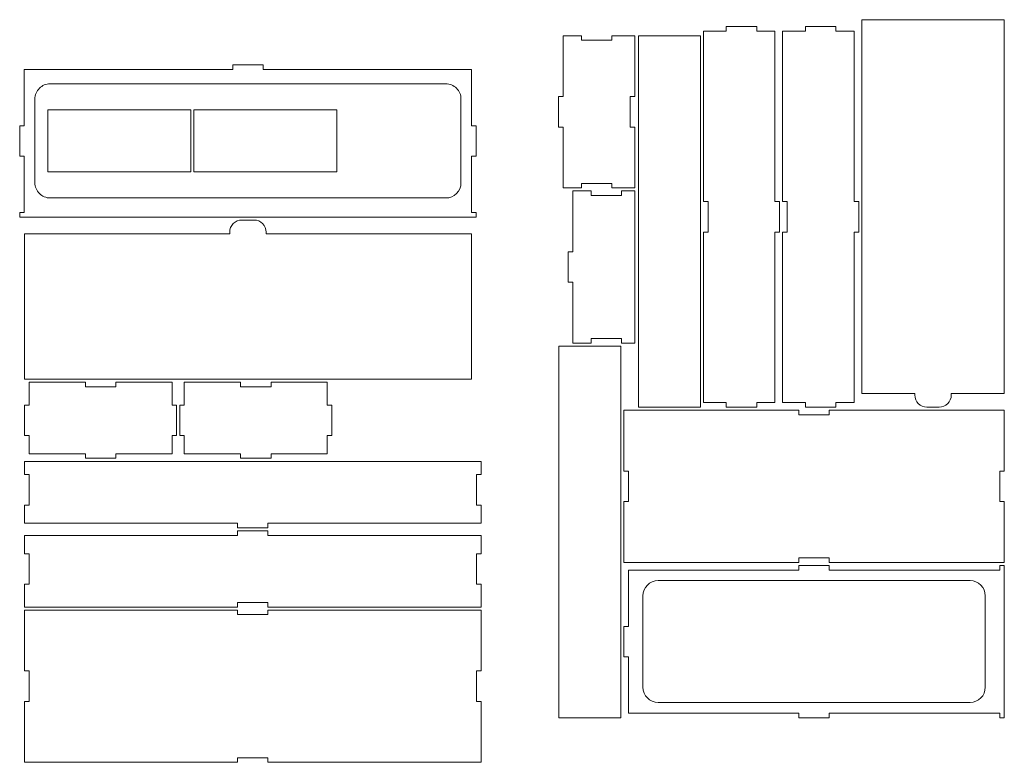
# Model space of a CAD drawing. Header units: millimetres. Extents: x -708 to 697, y -648 to 473.
# Tile 7 of 11: x -702 to -55, y -15 to 473. Entities that reach past the tile are written whole.
import ezdxf

# ---------------------------------------------------------------- set-up
doc = ezdxf.new("R2010")
doc.units = ezdxf.units.MM
doc.header["$MEASUREMENT"] = 0
doc.layers.add('Layer 1', color=7, linetype='Continuous')

msp = doc.modelspace()

# ---------------------------------------------------------------- linework, layer by layer
at = {"layer": 'Layer 1', "color": 250, "lineweight": 9}
for points, knots in [([(-148.6213, 472.6892), (-148.6213, 390.8559), (-148.6213, 309.0225), (-148.6213, 227.1893), (-148.6213, 227.1893), (-137.0048, 227.1893), (-125.3881, 227.1893), (-113.7714, 227.1893), (-113.7714, 227.1893), (-113.7714, 226.856), (-113.7714, 226.5226), (-113.7714, 226.1892), (-113.7714, 226.1892), (-113.7714, 221.7737), (-110.1869, 218.1892), (-105.7714, 218.1892), (-105.7714, 218.1892), (-103.1048, 218.1892), (-100.4381, 218.1892), (-97.7715, 218.1892), (-97.7715, 218.1892), (-93.3559, 218.1892), (-89.7714, 221.7737), (-89.7714, 226.1892), (-89.7714, 226.1892), (-89.7714, 226.5226), (-89.7714, 226.856), (-89.7714, 227.1893), (-89.7714, 227.1893), (-78.1548, 227.1893), (-66.5381, 227.1893), (-54.9214, 227.1893), (-54.9214, 227.1893), (-54.9214, 309.0225), (-54.9214, 390.8559), (-54.9214, 472.6892), (-54.9214, 472.6892), (-86.1548, 472.6892), (-117.3882, 472.6892), (-148.6213, 472.6892)], [0, 0, 0, 0, 0.09090909, 0.09090909, 0.09090909, 0.09090909, 0.18181818, 0.18181818, 0.18181818, 0.18181818, 0.27272727, 0.27272727, 0.27272727, 0.27272727, 0.36363636, 0.36363636, 0.36363636, 0.36363636, 0.45454545, 0.45454545, 0.45454545, 0.45454545, 0.54545455, 0.54545455, 0.54545455, 0.54545455, 0.63636364, 0.63636364, 0.63636364, 0.63636364, 0.72727273, 0.72727273, 0.72727273, 0.72727273, 0.81818182, 0.81818182, 0.81818182, 0.81818182, 1, 1, 1, 1]), ([(-249.6213, 353.1891), (-249.6213, 346.5225), (-249.6213, 339.8558), (-249.6213, 333.1892), (-249.6213, 333.1892), (-250.6214, 333.1892), (-251.6213, 333.1892), (-252.6214, 333.1892), (-252.6214, 333.1892), (-252.6214, 295.8558), (-252.6214, 258.5226), (-252.6214, 221.1893), (-252.6214, 221.1893), (-247.6213, 221.1893), (-242.6213, 221.1893), (-237.6214, 221.1893), (-237.6214, 221.1893), (-237.6214, 220.1892), (-237.6214, 219.1893), (-237.6214, 218.1892), (-237.6214, 218.1892), (-230.9546, 218.1892), (-224.2881, 218.1892), (-217.6214, 218.1892), (-217.6214, 218.1892), (-217.6214, 219.1893), (-217.6214, 220.1892), (-217.6214, 221.1893), (-217.6214, 221.1893), (-213.6214, 221.1893), (-209.6214, 221.1893), (-205.6213, 221.1893), (-205.6213, 221.1893), (-205.6213, 258.5226), (-205.6213, 295.8558), (-205.6213, 333.1892), (-205.6213, 333.1892), (-204.6214, 333.1892), (-203.6213, 333.1892), (-202.6214, 333.1892), (-202.6214, 333.1892), (-202.6214, 339.8558), (-202.6214, 346.5225), (-202.6214, 353.1891), (-202.6214, 353.1891), (-203.6213, 353.1891), (-204.6214, 353.1891), (-205.6213, 353.1891), (-205.6213, 353.1891), (-205.6213, 390.5225), (-205.6213, 427.8558), (-205.6213, 465.1891), (-205.6213, 465.1891), (-209.6214, 465.1891), (-213.6214, 465.1891), (-217.6214, 465.1891), (-217.6214, 465.1891), (-217.6214, 466.1892), (-217.6214, 467.1891), (-217.6214, 468.1892), (-217.6214, 468.1892), (-224.2881, 468.1892), (-230.9546, 468.1892), (-237.6214, 468.1892), (-237.6214, 468.1892), (-237.6214, 467.1891), (-237.6214, 466.1892), (-237.6214, 465.1891), (-237.6214, 465.1891), (-242.6213, 465.1891), (-247.6213, 465.1891), (-252.6214, 465.1891), (-252.6214, 465.1891), (-252.6214, 427.8558), (-252.6214, 390.5225), (-252.6214, 353.1891), (-252.6214, 353.1891), (-251.6213, 353.1891), (-250.6214, 353.1891), (-249.6213, 353.1891)], [0, 0, 0, 0, 0.04761905, 0.04761905, 0.04761905, 0.04761905, 0.0952381, 0.0952381, 0.0952381, 0.0952381, 0.14285714, 0.14285714, 0.14285714, 0.14285714, 0.19047619, 0.19047619, 0.19047619, 0.19047619, 0.23809524, 0.23809524, 0.23809524, 0.23809524, 0.28571429, 0.28571429, 0.28571429, 0.28571429, 0.33333333, 0.33333333, 0.33333333, 0.33333333, 0.38095238, 0.38095238, 0.38095238, 0.38095238, 0.42857143, 0.42857143, 0.42857143, 0.42857143, 0.47619048, 0.47619048, 0.47619048, 0.47619048, 0.52380952, 0.52380952, 0.52380952, 0.52380952, 0.57142857, 0.57142857, 0.57142857, 0.57142857, 0.61904762, 0.61904762, 0.61904762, 0.61904762, 0.66666667, 0.66666667, 0.66666667, 0.66666667, 0.71428571, 0.71428571, 0.71428571, 0.71428571, 0.76190476, 0.76190476, 0.76190476, 0.76190476, 0.80952381, 0.80952381, 0.80952381, 0.80952381, 0.85714286, 0.85714286, 0.85714286, 0.85714286, 0.9047619, 0.9047619, 0.9047619, 0.9047619, 1, 1, 1, 1]), ([(-197.6214, 353.1891), (-197.6214, 346.5225), (-197.6214, 339.8558), (-197.6214, 333.1892), (-197.6214, 333.1892), (-198.6214, 333.1892), (-199.6213, 333.1892), (-200.6214, 333.1892), (-200.6214, 333.1892), (-200.6214, 295.8558), (-200.6214, 258.5226), (-200.6214, 221.1893), (-200.6214, 221.1893), (-195.6214, 221.1893), (-190.6213, 221.1893), (-185.6213, 221.1893), (-185.6213, 221.1893), (-185.6213, 220.1892), (-185.6213, 219.1893), (-185.6213, 218.1892), (-185.6213, 218.1892), (-178.9547, 218.1892), (-172.288, 218.1892), (-165.6214, 218.1892), (-165.6214, 218.1892), (-165.6214, 219.1893), (-165.6214, 220.1892), (-165.6214, 221.1893), (-165.6214, 221.1893), (-161.6213, 221.1893), (-157.6213, 221.1893), (-153.6213, 221.1893), (-153.6213, 221.1893), (-153.6213, 258.5226), (-153.6213, 295.8558), (-153.6213, 333.1892), (-153.6213, 333.1892), (-152.6214, 333.1892), (-151.6214, 333.1892), (-150.6213, 333.1892), (-150.6213, 333.1892), (-150.6213, 339.8558), (-150.6213, 346.5225), (-150.6213, 353.1891), (-150.6213, 353.1891), (-151.6214, 353.1891), (-152.6214, 353.1891), (-153.6213, 353.1891), (-153.6213, 353.1891), (-153.6213, 390.5225), (-153.6213, 427.8558), (-153.6213, 465.1891), (-153.6213, 465.1891), (-157.6213, 465.1891), (-161.6213, 465.1891), (-165.6214, 465.1891), (-165.6214, 465.1891), (-165.6214, 466.1892), (-165.6214, 467.1891), (-165.6214, 468.1892), (-165.6214, 468.1892), (-172.288, 468.1892), (-178.9547, 468.1892), (-185.6213, 468.1892), (-185.6213, 468.1892), (-185.6213, 467.1891), (-185.6213, 466.1892), (-185.6213, 465.1891), (-185.6213, 465.1891), (-190.6213, 465.1891), (-195.6214, 465.1891), (-200.6214, 465.1891), (-200.6214, 465.1891), (-200.6214, 427.8558), (-200.6214, 390.5225), (-200.6214, 353.1891), (-200.6214, 353.1891), (-199.6213, 353.1891), (-198.6214, 353.1891), (-197.6214, 353.1891)], [0, 0, 0, 0, 0.04761905, 0.04761905, 0.04761905, 0.04761905, 0.0952381, 0.0952381, 0.0952381, 0.0952381, 0.14285714, 0.14285714, 0.14285714, 0.14285714, 0.19047619, 0.19047619, 0.19047619, 0.19047619, 0.23809524, 0.23809524, 0.23809524, 0.23809524, 0.28571429, 0.28571429, 0.28571429, 0.28571429, 0.33333333, 0.33333333, 0.33333333, 0.33333333, 0.38095238, 0.38095238, 0.38095238, 0.38095238, 0.42857143, 0.42857143, 0.42857143, 0.42857143, 0.47619048, 0.47619048, 0.47619048, 0.47619048, 0.52380952, 0.52380952, 0.52380952, 0.52380952, 0.57142857, 0.57142857, 0.57142857, 0.57142857, 0.61904762, 0.61904762, 0.61904762, 0.61904762, 0.66666667, 0.66666667, 0.66666667, 0.66666667, 0.71428571, 0.71428571, 0.71428571, 0.71428571, 0.76190476, 0.76190476, 0.76190476, 0.76190476, 0.80952381, 0.80952381, 0.80952381, 0.80952381, 0.85714286, 0.85714286, 0.85714286, 0.85714286, 0.9047619, 0.9047619, 0.9047619, 0.9047619, 1, 1, 1, 1]), ([(-312.8043, 362.1891), (-307.8042, 362.1891), (-302.8042, 362.1891), (-297.8043, 362.1891), (-297.8043, 362.1891), (-297.8043, 375.5225), (-297.8043, 388.8559), (-297.8043, 402.1891), (-297.8043, 402.1891), (-298.8042, 402.1891), (-299.8043, 402.1891), (-300.8042, 402.1891), (-300.8042, 402.1891), (-300.8042, 408.8559), (-300.8042, 415.5224), (-300.8042, 422.1892), (-300.8042, 422.1892), (-299.8043, 422.1892), (-298.8042, 422.1892), (-297.8043, 422.1892), (-297.8043, 422.1892), (-297.8043, 435.5224), (-297.8043, 448.8558), (-297.8043, 462.1892), (-297.8043, 462.1892), (-302.8042, 462.1892), (-307.8042, 462.1892), (-312.8043, 462.1892), (-312.8043, 462.1892), (-312.8043, 461.1891), (-312.8043, 460.1892), (-312.8043, 459.1891), (-312.8043, 459.1891), (-319.471, 459.1891), (-326.1375, 459.1891), (-332.8043, 459.1891), (-332.8043, 459.1891), (-332.8043, 460.1892), (-332.8043, 461.1891), (-332.8043, 462.1892), (-332.8043, 462.1892), (-336.8043, 462.1892), (-340.8042, 462.1892), (-344.8042, 462.1892), (-344.8042, 462.1892), (-344.8042, 448.8558), (-344.8042, 435.5224), (-344.8042, 422.1892), (-344.8042, 422.1892), (-345.8043, 422.1892), (-346.8042, 422.1892), (-347.8043, 422.1892), (-347.8043, 422.1892), (-347.8043, 415.5224), (-347.8043, 408.8559), (-347.8043, 402.1891), (-347.8043, 402.1891), (-346.8042, 402.1891), (-345.8043, 402.1891), (-344.8042, 402.1891), (-344.8042, 402.1891), (-344.8042, 388.8559), (-344.8042, 375.5225), (-344.8042, 362.1891), (-344.8042, 362.1891), (-340.8042, 362.1891), (-336.8043, 362.1891), (-332.8043, 362.1891), (-332.8043, 362.1891), (-332.8043, 363.1892), (-332.8043, 364.1891), (-332.8043, 365.1892), (-332.8043, 365.1892), (-326.1375, 365.1892), (-319.471, 365.1892), (-312.8043, 365.1892), (-312.8043, 365.1892), (-312.8043, 364.1891), (-312.8043, 363.1892), (-312.8043, 362.1891)], [0, 0, 0, 0, 0.04761905, 0.04761905, 0.04761905, 0.04761905, 0.0952381, 0.0952381, 0.0952381, 0.0952381, 0.14285714, 0.14285714, 0.14285714, 0.14285714, 0.19047619, 0.19047619, 0.19047619, 0.19047619, 0.23809524, 0.23809524, 0.23809524, 0.23809524, 0.28571429, 0.28571429, 0.28571429, 0.28571429, 0.33333333, 0.33333333, 0.33333333, 0.33333333, 0.38095238, 0.38095238, 0.38095238, 0.38095238, 0.42857143, 0.42857143, 0.42857143, 0.42857143, 0.47619048, 0.47619048, 0.47619048, 0.47619048, 0.52380952, 0.52380952, 0.52380952, 0.52380952, 0.57142857, 0.57142857, 0.57142857, 0.57142857, 0.61904762, 0.61904762, 0.61904762, 0.61904762, 0.66666667, 0.66666667, 0.66666667, 0.66666667, 0.71428571, 0.71428571, 0.71428571, 0.71428571, 0.76190476, 0.76190476, 0.76190476, 0.76190476, 0.80952381, 0.80952381, 0.80952381, 0.80952381, 0.85714286, 0.85714286, 0.85714286, 0.85714286, 0.9047619, 0.9047619, 0.9047619, 0.9047619, 1, 1, 1, 1]), ([(-295.3213, 462.1892), (-295.3213, 380.8559), (-295.3213, 299.5224), (-295.3213, 218.1892), (-295.3213, 218.1892), (-281.7546, 218.1892), (-268.188, 218.1892), (-254.6214, 218.1892), (-254.6214, 218.1892), (-254.6214, 299.5224), (-254.6214, 380.8559), (-254.6214, 462.1892), (-254.6214, 462.1892), (-268.188, 462.1892), (-281.7546, 462.1892), (-295.3213, 462.1892)], [0, 0, 0, 0, 0.2, 0.2, 0.2, 0.2, 0.4, 0.4, 0.4, 0.4, 0.6, 0.6, 0.6, 0.6, 1, 1, 1, 1]), ([(-561.9529, 440.0723), (-607.6196, 440.0723), (-653.2862, 440.0723), (-698.9529, 440.0723), (-698.9529, 440.0723), (-698.9529, 427.739), (-698.9529, 415.4057), (-698.9529, 403.0724), (-698.9529, 403.0724), (-699.9529, 403.0724), (-700.9529, 403.0724), (-701.9529, 403.0724), (-701.9529, 403.0724), (-701.9529, 396.4056), (-701.9529, 389.7391), (-701.9529, 383.0723), (-701.9529, 383.0723), (-700.9529, 383.0723), (-699.9529, 383.0723), (-698.9529, 383.0723), (-698.9529, 383.0723), (-698.9529, 370.739), (-698.9529, 358.4057), (-698.9529, 346.0724), (-698.9529, 346.0724), (-699.9529, 346.0724), (-700.9529, 346.0724), (-701.9529, 346.0724), (-701.9529, 346.0724), (-701.9529, 345.0723), (-701.9529, 344.0724), (-701.9529, 343.0723), (-701.9529, 343.0723), (-601.9529, 343.0723), (-501.9529, 343.0723), (-401.953, 343.0723), (-401.953, 343.0723), (-401.953, 344.0724), (-401.953, 345.0723), (-401.953, 346.0724), (-401.953, 346.0724), (-402.953, 346.0724), (-403.953, 346.0724), (-404.953, 346.0724), (-404.953, 346.0724), (-404.953, 358.4057), (-404.953, 370.739), (-404.953, 383.0723), (-404.953, 383.0723), (-403.953, 383.0723), (-402.953, 383.0723), (-401.953, 383.0723), (-401.953, 383.0723), (-401.953, 389.7391), (-401.953, 396.4056), (-401.953, 403.0724), (-401.953, 403.0724), (-402.953, 403.0724), (-403.953, 403.0724), (-404.953, 403.0724), (-404.953, 403.0724), (-404.953, 415.4057), (-404.953, 427.739), (-404.953, 440.0723), (-404.953, 440.0723), (-450.6197, 440.0723), (-496.2862, 440.0723), (-541.9529, 440.0723), (-541.9529, 440.0723), (-541.9529, 441.0724), (-541.9529, 442.0723), (-541.9529, 443.0724), (-541.9529, 443.0724), (-548.6196, 443.0724), (-555.2862, 443.0724), (-561.9529, 443.0724), (-561.9529, 443.0724), (-561.9529, 442.0723), (-561.9529, 441.0724), (-561.9529, 440.0723)], [0, 0, 0, 0, 0.04761905, 0.04761905, 0.04761905, 0.04761905, 0.0952381, 0.0952381, 0.0952381, 0.0952381, 0.14285714, 0.14285714, 0.14285714, 0.14285714, 0.19047619, 0.19047619, 0.19047619, 0.19047619, 0.23809524, 0.23809524, 0.23809524, 0.23809524, 0.28571429, 0.28571429, 0.28571429, 0.28571429, 0.33333333, 0.33333333, 0.33333333, 0.33333333, 0.38095238, 0.38095238, 0.38095238, 0.38095238, 0.42857143, 0.42857143, 0.42857143, 0.42857143, 0.47619048, 0.47619048, 0.47619048, 0.47619048, 0.52380952, 0.52380952, 0.52380952, 0.52380952, 0.57142857, 0.57142857, 0.57142857, 0.57142857, 0.61904762, 0.61904762, 0.61904762, 0.61904762, 0.66666667, 0.66666667, 0.66666667, 0.66666667, 0.71428571, 0.71428571, 0.71428571, 0.71428571, 0.76190476, 0.76190476, 0.76190476, 0.76190476, 0.80952381, 0.80952381, 0.80952381, 0.80952381, 0.85714286, 0.85714286, 0.85714286, 0.85714286, 0.9047619, 0.9047619, 0.9047619, 0.9047619, 1, 1, 1, 1]), ([(-691.9529, 420.5724), (-691.9529, 423.2245), (-690.8993, 425.768), (-689.024, 427.6434), (-689.024, 427.6434), (-687.1486, 429.5187), (-684.6051, 430.5723), (-681.9529, 430.5723), (-681.9529, 430.5723), (-595.2862, 430.5723), (-508.6196, 430.5723), (-421.953, 430.5723), (-421.953, 430.5723), (-419.3008, 430.5723), (-416.7573, 429.5187), (-414.8819, 427.6434), (-414.8819, 427.6434), (-413.0066, 425.768), (-411.953, 423.2245), (-411.953, 420.5724), (-411.953, 420.5724), (-411.953, 402.239), (-411.953, 383.9057), (-411.953, 365.5723), (-411.953, 365.5723), (-411.953, 360.0495), (-416.4302, 355.5724), (-421.953, 355.5724), (-421.953, 355.5724), (-508.6196, 355.5724), (-595.2862, 355.5724), (-681.9529, 355.5724), (-681.9529, 355.5724), (-684.6051, 355.5724), (-687.1486, 356.626), (-689.024, 358.5013), (-689.024, 358.5013), (-690.8993, 360.3767), (-691.9529, 362.9202), (-691.9529, 365.5723), (-691.9529, 365.5723), (-691.9529, 383.9057), (-691.9529, 402.239), (-691.9529, 420.5724)], [0, 0, 0, 0, 0.08333333, 0.08333333, 0.08333333, 0.08333333, 0.16666667, 0.16666667, 0.16666667, 0.16666667, 0.25, 0.25, 0.25, 0.25, 0.33333333, 0.33333333, 0.33333333, 0.33333333, 0.41666667, 0.41666667, 0.41666667, 0.41666667, 0.5, 0.5, 0.5, 0.5, 0.58333333, 0.58333333, 0.58333333, 0.58333333, 0.66666667, 0.66666667, 0.66666667, 0.66666667, 0.75, 0.75, 0.75, 0.75, 0.83333333, 0.83333333, 0.83333333, 0.83333333, 1, 1, 1, 1]), ([(-306.5043, 357.1892), (-313.1709, 357.1892), (-319.8376, 357.1892), (-326.5042, 357.1892), (-326.5042, 357.1892), (-326.5042, 358.1891), (-326.5042, 359.1892), (-326.5042, 360.1891), (-326.5042, 360.1891), (-330.5043, 360.1891), (-334.5043, 360.1891), (-338.5043, 360.1891), (-338.5043, 360.1891), (-338.5043, 346.8558), (-338.5043, 333.5225), (-338.5043, 320.1892), (-338.5043, 320.1892), (-339.5043, 320.1892), (-340.5042, 320.1892), (-341.5043, 320.1892), (-341.5043, 320.1892), (-341.5043, 313.5225), (-341.5043, 306.8558), (-341.5043, 300.1892), (-341.5043, 300.1892), (-340.5042, 300.1892), (-339.5043, 300.1892), (-338.5043, 300.1892), (-338.5043, 300.1892), (-338.5043, 286.8558), (-338.5043, 273.5224), (-338.5043, 260.1893), (-338.5043, 260.1893), (-334.5043, 260.1893), (-330.5043, 260.1893), (-326.5042, 260.1893), (-326.5042, 260.1893), (-326.5042, 261.1892), (-326.5042, 262.1893), (-326.5042, 263.1892), (-326.5042, 263.1892), (-319.8376, 263.1892), (-313.1709, 263.1892), (-306.5043, 263.1892), (-306.5043, 263.1892), (-306.5043, 262.1893), (-306.5043, 261.1892), (-306.5043, 260.1893), (-306.5043, 260.1893), (-303.6042, 260.1893), (-300.7042, 260.1893), (-297.8043, 260.1893), (-297.8043, 260.1893), (-297.8043, 293.5225), (-297.8043, 326.8558), (-297.8043, 360.1891), (-297.8043, 360.1891), (-300.7042, 360.1891), (-303.6042, 360.1891), (-306.5043, 360.1891), (-306.5043, 360.1891), (-306.5043, 359.1892), (-306.5043, 358.1891), (-306.5043, 357.1892)], [0, 0, 0, 0, 0.05882353, 0.05882353, 0.05882353, 0.05882353, 0.11764706, 0.11764706, 0.11764706, 0.11764706, 0.17647059, 0.17647059, 0.17647059, 0.17647059, 0.23529412, 0.23529412, 0.23529412, 0.23529412, 0.29411765, 0.29411765, 0.29411765, 0.29411765, 0.35294118, 0.35294118, 0.35294118, 0.35294118, 0.41176471, 0.41176471, 0.41176471, 0.41176471, 0.47058824, 0.47058824, 0.47058824, 0.47058824, 0.52941176, 0.52941176, 0.52941176, 0.52941176, 0.58823529, 0.58823529, 0.58823529, 0.58823529, 0.64705882, 0.64705882, 0.64705882, 0.64705882, 0.70588235, 0.70588235, 0.70588235, 0.70588235, 0.76470588, 0.76470588, 0.76470588, 0.76470588, 0.82352941, 0.82352941, 0.82352941, 0.82352941, 0.88235294, 0.88235294, 0.88235294, 0.88235294, 1, 1, 1, 1]), ([(-563.9529, 332.0723), (-608.9029, 332.0723), (-653.8529, 332.0723), (-698.8029, 332.0723), (-698.8029, 332.0723), (-698.8029, 300.2391), (-698.8029, 268.4057), (-698.8029, 236.5724), (-698.8029, 236.5724), (-600.9029, 236.5724), (-503.0029, 236.5724), (-405.103, 236.5724), (-405.103, 236.5724), (-405.103, 268.4057), (-405.103, 300.2391), (-405.103, 332.0723), (-405.103, 332.0723), (-450.053, 332.0723), (-495.0029, 332.0723), (-539.9529, 332.0723), (-539.9529, 332.0723), (-539.9529, 332.4057), (-539.9529, 332.7391), (-539.9529, 333.0724), (-539.9529, 333.0724), (-539.9529, 335.194), (-540.7958, 337.2289), (-542.296, 338.7293), (-542.296, 338.7293), (-543.7963, 340.2294), (-545.8312, 341.0723), (-547.9529, 341.0723), (-547.9529, 341.0723), (-550.6196, 341.0723), (-553.2862, 341.0723), (-555.9529, 341.0723), (-555.9529, 341.0723), (-558.0746, 341.0723), (-560.1095, 340.2294), (-561.6098, 338.7293), (-561.6098, 338.7293), (-563.11, 337.2289), (-563.9529, 335.194), (-563.9529, 333.0724), (-563.9529, 333.0724), (-563.9529, 332.7391), (-563.9529, 332.4057), (-563.9529, 332.0723)], [0, 0, 0, 0, 0.07692308, 0.07692308, 0.07692308, 0.07692308, 0.15384615, 0.15384615, 0.15384615, 0.15384615, 0.23076923, 0.23076923, 0.23076923, 0.23076923, 0.30769231, 0.30769231, 0.30769231, 0.30769231, 0.38461538, 0.38461538, 0.38461538, 0.38461538, 0.46153846, 0.46153846, 0.46153846, 0.46153846, 0.53846154, 0.53846154, 0.53846154, 0.53846154, 0.61538462, 0.61538462, 0.61538462, 0.61538462, 0.69230769, 0.69230769, 0.69230769, 0.69230769, 0.76923077, 0.76923077, 0.76923077, 0.76923077, 0.84615385, 0.84615385, 0.84615385, 0.84615385, 1, 1, 1, 1]), ([(-306.9213, 14.1892), (-306.9213, 95.5225), (-306.9213, 176.856), (-306.9213, 258.1893), (-306.9213, 258.1893), (-320.488, 258.1893), (-334.0546, 258.1893), (-347.6213, 258.1893), (-347.6213, 258.1893), (-347.6213, 176.856), (-347.6213, 95.5225), (-347.6213, 14.1892), (-347.6213, 14.1892), (-334.0546, 14.1892), (-320.488, 14.1892), (-306.9213, 14.1892)], [0, 0, 0, 0, 0.2, 0.2, 0.2, 0.2, 0.4, 0.4, 0.4, 0.4, 0.6, 0.6, 0.6, 0.6, 1, 1, 1, 1]), ([(-304.9213, 116.1893), (-266.588, 116.1893), (-228.2546, 116.1893), (-189.9214, 116.1893), (-189.9214, 116.1893), (-189.9214, 117.1892), (-189.9214, 118.1893), (-189.9214, 119.1892), (-189.9214, 119.1892), (-183.2546, 119.1892), (-176.5881, 119.1892), (-169.9214, 119.1892), (-169.9214, 119.1892), (-169.9214, 118.1893), (-169.9214, 117.1892), (-169.9214, 116.1893), (-169.9214, 116.1893), (-131.5881, 116.1893), (-93.2547, 116.1893), (-54.9214, 116.1893), (-54.9214, 116.1893), (-54.9214, 129.5226), (-54.9214, 142.8559), (-54.9214, 156.1892), (-54.9214, 156.1892), (-55.9215, 156.1892), (-56.9214, 156.1892), (-57.9215, 156.1892), (-57.9215, 156.1892), (-57.9215, 162.8559), (-57.9215, 169.5226), (-57.9215, 176.1892), (-57.9215, 176.1892), (-56.9214, 176.1892), (-55.9215, 176.1892), (-54.9214, 176.1892), (-54.9214, 176.1892), (-54.9214, 189.5225), (-54.9214, 202.856), (-54.9214, 216.1893), (-54.9214, 216.1893), (-93.2547, 216.1893), (-131.5881, 216.1893), (-169.9214, 216.1893), (-169.9214, 216.1893), (-169.9214, 215.1892), (-169.9214, 214.1893), (-169.9214, 213.1892), (-169.9214, 213.1892), (-176.5881, 213.1892), (-183.2546, 213.1892), (-189.9214, 213.1892), (-189.9214, 213.1892), (-189.9214, 214.1893), (-189.9214, 215.1892), (-189.9214, 216.1893), (-189.9214, 216.1893), (-228.2546, 216.1893), (-266.588, 216.1893), (-304.9213, 216.1893), (-304.9213, 216.1893), (-304.9213, 202.856), (-304.9213, 189.5225), (-304.9213, 176.1892), (-304.9213, 176.1892), (-303.9214, 176.1892), (-302.9213, 176.1892), (-301.9214, 176.1892), (-301.9214, 176.1892), (-301.9214, 169.5226), (-301.9214, 162.8559), (-301.9214, 156.1892), (-301.9214, 156.1892), (-302.9213, 156.1892), (-303.9214, 156.1892), (-304.9213, 156.1892), (-304.9213, 156.1892), (-304.9213, 142.8559), (-304.9213, 129.5226), (-304.9213, 116.1893)], [0, 0, 0, 0, 0.04761905, 0.04761905, 0.04761905, 0.04761905, 0.0952381, 0.0952381, 0.0952381, 0.0952381, 0.14285714, 0.14285714, 0.14285714, 0.14285714, 0.19047619, 0.19047619, 0.19047619, 0.19047619, 0.23809524, 0.23809524, 0.23809524, 0.23809524, 0.28571429, 0.28571429, 0.28571429, 0.28571429, 0.33333333, 0.33333333, 0.33333333, 0.33333333, 0.38095238, 0.38095238, 0.38095238, 0.38095238, 0.42857143, 0.42857143, 0.42857143, 0.42857143, 0.47619048, 0.47619048, 0.47619048, 0.47619048, 0.52380952, 0.52380952, 0.52380952, 0.52380952, 0.57142857, 0.57142857, 0.57142857, 0.57142857, 0.61904762, 0.61904762, 0.61904762, 0.61904762, 0.66666667, 0.66666667, 0.66666667, 0.66666667, 0.71428571, 0.71428571, 0.71428571, 0.71428571, 0.76190476, 0.76190476, 0.76190476, 0.76190476, 0.80952381, 0.80952381, 0.80952381, 0.80952381, 0.85714286, 0.85714286, 0.85714286, 0.85714286, 0.9047619, 0.9047619, 0.9047619, 0.9047619, 1, 1, 1, 1]), ([(-398.803, 182.5725), (-498.8029, 182.5725), (-598.8029, 182.5725), (-698.8029, 182.5725), (-698.8029, 182.5725), (-698.8029, 179.6724), (-698.8029, 176.7724), (-698.8029, 173.8725), (-698.8029, 173.8725), (-697.8029, 173.8725), (-696.8029, 173.8725), (-695.8029, 173.8725), (-695.8029, 173.8725), (-695.8029, 167.2057), (-695.8029, 160.5392), (-695.8029, 153.8725), (-695.8029, 153.8725), (-696.8029, 153.8725), (-697.8029, 153.8725), (-698.8029, 153.8725), (-698.8029, 153.8725), (-698.8029, 149.8725), (-698.8029, 145.8725), (-698.8029, 141.8724), (-698.8029, 141.8724), (-652.1362, 141.8724), (-605.4696, 141.8724), (-558.8029, 141.8724), (-558.8029, 141.8724), (-558.8029, 140.8725), (-558.8029, 139.8724), (-558.8029, 138.8725), (-558.8029, 138.8725), (-552.1362, 138.8725), (-545.4696, 138.8725), (-538.8029, 138.8725), (-538.8029, 138.8725), (-538.8029, 139.8724), (-538.8029, 140.8725), (-538.8029, 141.8724), (-538.8029, 141.8724), (-492.1363, 141.8724), (-445.4697, 141.8724), (-398.803, 141.8724), (-398.803, 141.8724), (-398.803, 145.8725), (-398.803, 149.8725), (-398.803, 153.8725), (-398.803, 153.8725), (-399.803, 153.8725), (-400.803, 153.8725), (-401.803, 153.8725), (-401.803, 153.8725), (-401.803, 160.5392), (-401.803, 167.2057), (-401.803, 173.8725), (-401.803, 173.8725), (-400.803, 173.8725), (-399.803, 173.8725), (-398.803, 173.8725), (-398.803, 173.8725), (-398.803, 176.7724), (-398.803, 179.6724), (-398.803, 182.5725)], [0, 0, 0, 0, 0.05882353, 0.05882353, 0.05882353, 0.05882353, 0.11764706, 0.11764706, 0.11764706, 0.11764706, 0.17647059, 0.17647059, 0.17647059, 0.17647059, 0.23529412, 0.23529412, 0.23529412, 0.23529412, 0.29411765, 0.29411765, 0.29411765, 0.29411765, 0.35294118, 0.35294118, 0.35294118, 0.35294118, 0.41176471, 0.41176471, 0.41176471, 0.41176471, 0.47058824, 0.47058824, 0.47058824, 0.47058824, 0.52941176, 0.52941176, 0.52941176, 0.52941176, 0.58823529, 0.58823529, 0.58823529, 0.58823529, 0.64705882, 0.64705882, 0.64705882, 0.64705882, 0.70588235, 0.70588235, 0.70588235, 0.70588235, 0.76470588, 0.76470588, 0.76470588, 0.76470588, 0.82352941, 0.82352941, 0.82352941, 0.82352941, 0.88235294, 0.88235294, 0.88235294, 0.88235294, 1, 1, 1, 1]), ([(-558.8029, 133.8724), (-605.4696, 133.8724), (-652.1362, 133.8724), (-698.8029, 133.8724), (-698.8029, 133.8724), (-698.8029, 129.8725), (-698.8029, 125.8725), (-698.8029, 121.8725), (-698.8029, 121.8725), (-697.8029, 121.8725), (-696.8029, 121.8725), (-695.8029, 121.8725), (-695.8029, 121.8725), (-695.8029, 115.2058), (-695.8029, 108.5391), (-695.8029, 101.8725), (-695.8029, 101.8725), (-696.8029, 101.8725), (-697.8029, 101.8725), (-698.8029, 101.8725), (-698.8029, 101.8725), (-698.8029, 96.8725), (-698.8029, 91.8724), (-698.8029, 86.8725), (-698.8029, 86.8725), (-652.1362, 86.8725), (-605.4696, 86.8725), (-558.8029, 86.8725), (-558.8029, 86.8725), (-558.8029, 87.8724), (-558.8029, 88.8725), (-558.8029, 89.8724), (-558.8029, 89.8724), (-552.1362, 89.8724), (-545.4696, 89.8724), (-538.8029, 89.8724), (-538.8029, 89.8724), (-538.8029, 88.8725), (-538.8029, 87.8724), (-538.8029, 86.8725), (-538.8029, 86.8725), (-492.1363, 86.8725), (-445.4697, 86.8725), (-398.803, 86.8725), (-398.803, 86.8725), (-398.803, 91.8724), (-398.803, 96.8725), (-398.803, 101.8725), (-398.803, 101.8725), (-399.803, 101.8725), (-400.803, 101.8725), (-401.803, 101.8725), (-401.803, 101.8725), (-401.803, 108.5391), (-401.803, 115.2058), (-401.803, 121.8725), (-401.803, 121.8725), (-400.803, 121.8725), (-399.803, 121.8725), (-398.803, 121.8725), (-398.803, 121.8725), (-398.803, 125.8725), (-398.803, 129.8725), (-398.803, 133.8724), (-398.803, 133.8724), (-445.4697, 133.8724), (-492.1363, 133.8724), (-538.8029, 133.8724), (-538.8029, 133.8724), (-538.8029, 134.8725), (-538.8029, 135.8724), (-538.8029, 136.8725), (-538.8029, 136.8725), (-545.4696, 136.8725), (-552.1362, 136.8725), (-558.8029, 136.8725), (-558.8029, 136.8725), (-558.8029, 135.8724), (-558.8029, 134.8725), (-558.8029, 133.8724)], [0, 0, 0, 0, 0.04761905, 0.04761905, 0.04761905, 0.04761905, 0.0952381, 0.0952381, 0.0952381, 0.0952381, 0.14285714, 0.14285714, 0.14285714, 0.14285714, 0.19047619, 0.19047619, 0.19047619, 0.19047619, 0.23809524, 0.23809524, 0.23809524, 0.23809524, 0.28571429, 0.28571429, 0.28571429, 0.28571429, 0.33333333, 0.33333333, 0.33333333, 0.33333333, 0.38095238, 0.38095238, 0.38095238, 0.38095238, 0.42857143, 0.42857143, 0.42857143, 0.42857143, 0.47619048, 0.47619048, 0.47619048, 0.47619048, 0.52380952, 0.52380952, 0.52380952, 0.52380952, 0.57142857, 0.57142857, 0.57142857, 0.57142857, 0.61904762, 0.61904762, 0.61904762, 0.61904762, 0.66666667, 0.66666667, 0.66666667, 0.66666667, 0.71428571, 0.71428571, 0.71428571, 0.71428571, 0.76190476, 0.76190476, 0.76190476, 0.76190476, 0.80952381, 0.80952381, 0.80952381, 0.80952381, 0.85714286, 0.85714286, 0.85714286, 0.85714286, 0.9047619, 0.9047619, 0.9047619, 0.9047619, 1, 1, 1, 1]), ([(-189.9214, 111.1893), (-227.2547, 111.1893), (-264.588, 111.1893), (-301.9214, 111.1893), (-301.9214, 111.1893), (-301.9214, 98.8559), (-301.9214, 86.5225), (-301.9214, 74.1893), (-301.9214, 74.1893), (-302.9213, 74.1893), (-303.9214, 74.1893), (-304.9213, 74.1893), (-304.9213, 74.1893), (-304.9213, 67.5225), (-304.9213, 60.856), (-304.9213, 54.1893), (-304.9213, 54.1893), (-303.9214, 54.1893), (-302.9213, 54.1893), (-301.9214, 54.1893), (-301.9214, 54.1893), (-301.9214, 41.8559), (-301.9214, 29.5226), (-301.9214, 17.1893), (-301.9214, 17.1893), (-264.588, 17.1893), (-227.2547, 17.1893), (-189.9214, 17.1893), (-189.9214, 17.1893), (-189.9214, 16.1892), (-189.9214, 15.1893), (-189.9214, 14.1892), (-189.9214, 14.1892), (-183.2546, 14.1892), (-176.5881, 14.1892), (-169.9214, 14.1892), (-169.9214, 14.1892), (-169.9214, 15.1893), (-169.9214, 16.1892), (-169.9214, 17.1893), (-169.9214, 17.1893), (-132.5882, 17.1893), (-95.2547, 17.1893), (-57.9215, 17.1893), (-57.9215, 17.1893), (-57.9215, 16.1892), (-57.9215, 15.1893), (-57.9215, 14.1892), (-57.9215, 14.1892), (-56.9214, 14.1892), (-55.9215, 14.1892), (-54.9214, 14.1892), (-54.9214, 14.1892), (-54.9214, 47.5225), (-54.9214, 80.856), (-54.9214, 114.1893), (-54.9214, 114.1893), (-55.9215, 114.1893), (-56.9214, 114.1893), (-57.9215, 114.1893), (-57.9215, 114.1893), (-57.9215, 113.1892), (-57.9215, 112.1892), (-57.9215, 111.1893), (-57.9215, 111.1893), (-95.2547, 111.1893), (-132.5882, 111.1893), (-169.9214, 111.1893), (-169.9214, 111.1893), (-169.9214, 112.1892), (-169.9214, 113.1892), (-169.9214, 114.1893), (-169.9214, 114.1893), (-176.5881, 114.1893), (-183.2546, 114.1893), (-189.9214, 114.1893), (-189.9214, 114.1893), (-189.9214, 113.1892), (-189.9214, 112.1892), (-189.9214, 111.1893)], [0, 0, 0, 0, 0.04761905, 0.04761905, 0.04761905, 0.04761905, 0.0952381, 0.0952381, 0.0952381, 0.0952381, 0.14285714, 0.14285714, 0.14285714, 0.14285714, 0.19047619, 0.19047619, 0.19047619, 0.19047619, 0.23809524, 0.23809524, 0.23809524, 0.23809524, 0.28571429, 0.28571429, 0.28571429, 0.28571429, 0.33333333, 0.33333333, 0.33333333, 0.33333333, 0.38095238, 0.38095238, 0.38095238, 0.38095238, 0.42857143, 0.42857143, 0.42857143, 0.42857143, 0.47619048, 0.47619048, 0.47619048, 0.47619048, 0.52380952, 0.52380952, 0.52380952, 0.52380952, 0.57142857, 0.57142857, 0.57142857, 0.57142857, 0.61904762, 0.61904762, 0.61904762, 0.61904762, 0.66666667, 0.66666667, 0.66666667, 0.66666667, 0.71428571, 0.71428571, 0.71428571, 0.71428571, 0.76190476, 0.76190476, 0.76190476, 0.76190476, 0.80952381, 0.80952381, 0.80952381, 0.80952381, 0.85714286, 0.85714286, 0.85714286, 0.85714286, 0.9047619, 0.9047619, 0.9047619, 0.9047619, 1, 1, 1, 1]), ([(-292.4214, 34.1892), (-292.4214, 54.1893), (-292.4214, 74.1893), (-292.4214, 94.1893), (-292.4214, 94.1893), (-292.4214, 99.7086), (-287.9407, 104.1892), (-282.4213, 104.1892), (-282.4213, 104.1892), (-214.0879, 104.1892), (-145.7546, 104.1892), (-77.4214, 104.1892), (-77.4214, 104.1892), (-71.8986, 104.1892), (-67.4215, 99.7121), (-67.4215, 94.1893), (-67.4215, 94.1893), (-67.4215, 74.1893), (-67.4215, 54.1893), (-67.4215, 34.1892), (-67.4215, 34.1892), (-67.4215, 28.6699), (-71.9021, 24.1893), (-77.4214, 24.1893), (-77.4214, 24.1893), (-145.7546, 24.1893), (-214.088, 24.1893), (-282.4213, 24.1893), (-282.4213, 24.1893), (-287.9407, 24.1893), (-292.4214, 28.6699), (-292.4214, 34.1892)], [0, 0, 0, 0, 0.11111111, 0.11111111, 0.11111111, 0.11111111, 0.22222222, 0.22222222, 0.22222222, 0.22222222, 0.33333333, 0.33333333, 0.33333333, 0.33333333, 0.44444444, 0.44444444, 0.44444444, 0.44444444, 0.55555556, 0.55555556, 0.55555556, 0.55555556, 0.66666667, 0.66666667, 0.66666667, 0.66666667, 0.77777778, 0.77777778, 0.77777778, 0.77777778, 1, 1, 1, 1]), ([(-558.8029, 84.8724), (-605.4696, 84.8724), (-652.1362, 84.8724), (-698.8029, 84.8724), (-698.8029, 84.8724), (-698.8029, 71.5391), (-698.8029, 58.2058), (-698.8029, 44.8725), (-698.8029, 44.8725), (-697.8029, 44.8725), (-696.8029, 44.8725), (-695.8029, 44.8725), (-695.8029, 44.8725), (-695.8029, 38.2057), (-695.8029, 31.5392), (-695.8029, 24.8725), (-695.8029, 24.8725), (-696.8029, 24.8725), (-697.8029, 24.8725), (-698.8029, 24.8725), (-698.8029, 24.8725), (-698.8029, 11.5392), (-698.8029, -1.7943), (-698.8029, -15.1276), (-698.8029, -15.1276), (-652.1362, -15.1276), (-605.4696, -15.1276), (-558.8029, -15.1276), (-558.8029, -15.1276), (-558.8029, -14.1275), (-558.8029, -13.1276), (-558.8029, -12.1275), (-558.8029, -12.1275), (-552.1362, -12.1275), (-545.4696, -12.1275), (-538.8029, -12.1275), (-538.8029, -12.1275), (-538.8029, -13.1276), (-538.8029, -14.1275), (-538.8029, -15.1276), (-538.8029, -15.1276), (-492.1363, -15.1276), (-445.4697, -15.1276), (-398.803, -15.1276), (-398.803, -15.1276), (-398.803, -1.7943), (-398.803, 11.5392), (-398.803, 24.8725), (-398.803, 24.8725), (-399.803, 24.8725), (-400.803, 24.8725), (-401.803, 24.8725), (-401.803, 24.8725), (-401.803, 31.5392), (-401.803, 38.2057), (-401.803, 44.8725), (-401.803, 44.8725), (-400.803, 44.8725), (-399.803, 44.8725), (-398.803, 44.8725), (-398.803, 44.8725), (-398.803, 58.2058), (-398.803, 71.5391), (-398.803, 84.8724), (-398.803, 84.8724), (-445.4697, 84.8724), (-492.1363, 84.8724), (-538.8029, 84.8724), (-538.8029, 84.8724), (-538.8029, 83.8725), (-538.8029, 82.8724), (-538.8029, 81.8725), (-538.8029, 81.8725), (-545.4696, 81.8725), (-552.1362, 81.8725), (-558.8029, 81.8725), (-558.8029, 81.8725), (-558.8029, 82.8724), (-558.8029, 83.8725), (-558.8029, 84.8724)], [0, 0, 0, 0, 0.04761905, 0.04761905, 0.04761905, 0.04761905, 0.0952381, 0.0952381, 0.0952381, 0.0952381, 0.14285714, 0.14285714, 0.14285714, 0.14285714, 0.19047619, 0.19047619, 0.19047619, 0.19047619, 0.23809524, 0.23809524, 0.23809524, 0.23809524, 0.28571429, 0.28571429, 0.28571429, 0.28571429, 0.33333333, 0.33333333, 0.33333333, 0.33333333, 0.38095238, 0.38095238, 0.38095238, 0.38095238, 0.42857143, 0.42857143, 0.42857143, 0.42857143, 0.47619048, 0.47619048, 0.47619048, 0.47619048, 0.52380952, 0.52380952, 0.52380952, 0.52380952, 0.57142857, 0.57142857, 0.57142857, 0.57142857, 0.61904762, 0.61904762, 0.61904762, 0.61904762, 0.66666667, 0.66666667, 0.66666667, 0.66666667, 0.71428571, 0.71428571, 0.71428571, 0.71428571, 0.76190476, 0.76190476, 0.76190476, 0.76190476, 0.80952381, 0.80952381, 0.80952381, 0.80952381, 0.85714286, 0.85714286, 0.85714286, 0.85714286, 0.9047619, 0.9047619, 0.9047619, 0.9047619, 1, 1, 1, 1])]:
    msp.add_open_spline(points, degree=3, knots=knots, dxfattribs=at)
at = {"layer": 'Layer 1', "lineweight": 9}
for points, knots in [([(-589.5613, 413.4223), (-589.5613, 399.8557), (-589.5613, 386.289), (-589.5613, 372.7224), (-589.5613, 372.7224), (-625.7076, 372.7224), (-647.415, 372.7224), (-683.5613, 372.7224), (-683.5613, 372.7224), (-683.5613, 386.289), (-683.5613, 399.8557), (-683.5613, 413.4223), (-683.5613, 413.4223), (-647.415, 413.4223), (-625.7076, 413.4223), (-589.5613, 413.4223)], [0, 0, 0, 0, 0.2, 0.2, 0.2, 0.2, 0.4, 0.4, 0.4, 0.4, 0.6, 0.6, 0.6, 0.6, 1, 1, 1, 1]), ([(-493.5613, 413.4223), (-493.5613, 399.8557), (-493.5613, 386.289), (-493.5613, 372.7224), (-493.5613, 372.7224), (-529.7076, 372.7224), (-551.415, 372.7224), (-587.5613, 372.7224), (-587.5613, 372.7224), (-587.5613, 386.289), (-587.5613, 399.8557), (-587.5613, 413.4223), (-587.5613, 413.4223), (-551.415, 413.4223), (-529.7076, 413.4223), (-493.5613, 413.4223)], [0, 0, 0, 0, 0.2, 0.2, 0.2, 0.2, 0.4, 0.4, 0.4, 0.4, 0.6, 0.6, 0.6, 0.6, 1, 1, 1, 1]), ([(-695.8029, 219.5725), (-696.8029, 219.5725), (-697.8029, 219.5725), (-698.8029, 219.5725), (-698.8029, 219.5725), (-698.8029, 212.9057), (-698.8029, 206.2392), (-698.8029, 199.5725), (-698.8029, 199.5725), (-697.8029, 199.5725), (-696.8029, 199.5725), (-695.8029, 199.5725), (-695.8029, 199.5725), (-695.8029, 195.5725), (-695.8029, 191.5725), (-695.8029, 187.5724), (-695.8029, 187.5724), (-683.4696, 187.5724), (-671.1362, 187.5724), (-658.8029, 187.5724), (-658.8029, 187.5724), (-658.8029, 186.5725), (-658.8029, 185.5724), (-658.8029, 184.5725), (-658.8029, 184.5725), (-652.1362, 184.5725), (-645.4696, 184.5725), (-638.8029, 184.5725), (-638.8029, 184.5725), (-638.8029, 185.5724), (-638.8029, 186.5725), (-638.8029, 187.5724), (-638.8029, 187.5724), (-626.4696, 187.5724), (-614.1362, 187.5724), (-601.8029, 187.5724), (-601.8029, 187.5724), (-601.8029, 191.5725), (-601.8029, 195.5725), (-601.8029, 199.5725), (-601.8029, 199.5725), (-600.8029, 199.5725), (-599.8029, 199.5725), (-598.8029, 199.5725), (-598.8029, 199.5725), (-598.8029, 206.2392), (-598.8029, 212.9057), (-598.8029, 219.5725), (-598.8029, 219.5725), (-599.8029, 219.5725), (-600.8029, 219.5725), (-601.8029, 219.5725), (-601.8029, 219.5725), (-601.8029, 224.5724), (-601.8029, 229.5724), (-601.8029, 234.5724), (-601.8029, 234.5724), (-614.1362, 234.5724), (-626.4696, 234.5724), (-638.8029, 234.5724), (-638.8029, 234.5724), (-638.8029, 233.5723), (-638.8029, 232.5725), (-638.8029, 231.5724), (-638.8029, 231.5724), (-645.4696, 231.5724), (-652.1362, 231.5724), (-658.8029, 231.5724), (-658.8029, 231.5724), (-658.8029, 232.5725), (-658.8029, 233.5723), (-658.8029, 234.5724), (-658.8029, 234.5724), (-671.1362, 234.5724), (-683.4696, 234.5724), (-695.8029, 234.5724), (-695.8029, 234.5724), (-695.8029, 229.5724), (-695.8029, 224.5724), (-695.8029, 219.5725)], [0, 0, 0, 0, 0.04761905, 0.04761905, 0.04761905, 0.04761905, 0.0952381, 0.0952381, 0.0952381, 0.0952381, 0.14285714, 0.14285714, 0.14285714, 0.14285714, 0.19047619, 0.19047619, 0.19047619, 0.19047619, 0.23809524, 0.23809524, 0.23809524, 0.23809524, 0.28571429, 0.28571429, 0.28571429, 0.28571429, 0.33333333, 0.33333333, 0.33333333, 0.33333333, 0.38095238, 0.38095238, 0.38095238, 0.38095238, 0.42857143, 0.42857143, 0.42857143, 0.42857143, 0.47619048, 0.47619048, 0.47619048, 0.47619048, 0.52380952, 0.52380952, 0.52380952, 0.52380952, 0.57142857, 0.57142857, 0.57142857, 0.57142857, 0.61904762, 0.61904762, 0.61904762, 0.61904762, 0.66666667, 0.66666667, 0.66666667, 0.66666667, 0.71428571, 0.71428571, 0.71428571, 0.71428571, 0.76190476, 0.76190476, 0.76190476, 0.76190476, 0.80952381, 0.80952381, 0.80952381, 0.80952381, 0.85714286, 0.85714286, 0.85714286, 0.85714286, 0.9047619, 0.9047619, 0.9047619, 0.9047619, 1, 1, 1, 1]), ([(-593.8029, 219.5725), (-594.8029, 219.5725), (-595.8029, 219.5725), (-596.8029, 219.5725), (-596.8029, 219.5725), (-596.8029, 212.9057), (-596.8029, 206.2392), (-596.8029, 199.5725), (-596.8029, 199.5725), (-595.8029, 199.5725), (-594.8029, 199.5725), (-593.8029, 199.5725), (-593.8029, 199.5725), (-593.8029, 195.5725), (-593.8029, 191.5725), (-593.8029, 187.5724), (-593.8029, 187.5724), (-581.4696, 187.5724), (-569.1362, 187.5724), (-556.8029, 187.5724), (-556.8029, 187.5724), (-556.8029, 186.5725), (-556.8029, 185.5724), (-556.8029, 184.5725), (-556.8029, 184.5725), (-550.1362, 184.5725), (-543.4696, 184.5725), (-536.8029, 184.5725), (-536.8029, 184.5725), (-536.8029, 185.5724), (-536.8029, 186.5725), (-536.8029, 187.5724), (-536.8029, 187.5724), (-524.4696, 187.5724), (-512.1362, 187.5724), (-499.8029, 187.5724), (-499.8029, 187.5724), (-499.8029, 191.5725), (-499.8029, 195.5725), (-499.8029, 199.5725), (-499.8029, 199.5725), (-498.8029, 199.5725), (-497.8029, 199.5725), (-496.8029, 199.5725), (-496.8029, 199.5725), (-496.8029, 206.2392), (-496.8029, 212.9057), (-496.8029, 219.5725), (-496.8029, 219.5725), (-497.8029, 219.5725), (-498.8029, 219.5725), (-499.8029, 219.5725), (-499.8029, 219.5725), (-499.8029, 224.5724), (-499.8029, 229.5724), (-499.8029, 234.5724), (-499.8029, 234.5724), (-512.1362, 234.5724), (-524.4696, 234.5724), (-536.8029, 234.5724), (-536.8029, 234.5724), (-536.8029, 233.5723), (-536.8029, 232.5725), (-536.8029, 231.5724), (-536.8029, 231.5724), (-543.4696, 231.5724), (-550.1362, 231.5724), (-556.8029, 231.5724), (-556.8029, 231.5724), (-556.8029, 232.5725), (-556.8029, 233.5723), (-556.8029, 234.5724), (-556.8029, 234.5724), (-569.1362, 234.5724), (-581.4696, 234.5724), (-593.8029, 234.5724), (-593.8029, 234.5724), (-593.8029, 229.5724), (-593.8029, 224.5724), (-593.8029, 219.5725)], [0, 0, 0, 0, 0.04761905, 0.04761905, 0.04761905, 0.04761905, 0.0952381, 0.0952381, 0.0952381, 0.0952381, 0.14285714, 0.14285714, 0.14285714, 0.14285714, 0.19047619, 0.19047619, 0.19047619, 0.19047619, 0.23809524, 0.23809524, 0.23809524, 0.23809524, 0.28571429, 0.28571429, 0.28571429, 0.28571429, 0.33333333, 0.33333333, 0.33333333, 0.33333333, 0.38095238, 0.38095238, 0.38095238, 0.38095238, 0.42857143, 0.42857143, 0.42857143, 0.42857143, 0.47619048, 0.47619048, 0.47619048, 0.47619048, 0.52380952, 0.52380952, 0.52380952, 0.52380952, 0.57142857, 0.57142857, 0.57142857, 0.57142857, 0.61904762, 0.61904762, 0.61904762, 0.61904762, 0.66666667, 0.66666667, 0.66666667, 0.66666667, 0.71428571, 0.71428571, 0.71428571, 0.71428571, 0.76190476, 0.76190476, 0.76190476, 0.76190476, 0.80952381, 0.80952381, 0.80952381, 0.80952381, 0.85714286, 0.85714286, 0.85714286, 0.85714286, 0.9047619, 0.9047619, 0.9047619, 0.9047619, 1, 1, 1, 1])]:
    msp.add_open_spline(points, degree=3, knots=knots, dxfattribs=at)

doc.saveas('drawing.dxf')
